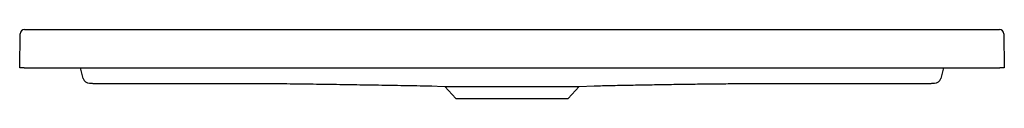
# Model space of a CAD drawing. Header units: millimetres. Extents: x 4253.911 to 4254.81, y 1834.386 to 1834.449.
import ezdxf

# ---------------------------------------------------------------- set-up
doc = ezdxf.new("R2010")
doc.units = ezdxf.units.MM
doc.layers.add('SANINDUSA', color=3, linetype='Continuous')

msp = doc.modelspace()

# ---------------------------------------------------------------- linework, layer by layer
at = {"layer": 'SANINDUSA'}
for p, q in [((4253.91085, 1834.41393), (4253.91129, 1834.44499)), ((4253.91529, 1834.44893), (4254.8053, 1834.44893)), ((4254.8093, 1834.44499), (4254.80974, 1834.41393)), ((4253.91485, 1834.41393), (4253.91085, 1834.41393)), ((4253.91485, 1834.41393), (4254.80574, 1834.41393)), ((4254.80974, 1834.41393), (4254.80574, 1834.41393)), ((4254.28522, 1834.39746), (4254.29883, 1834.39698)), ((4254.29883, 1834.39698), (4254.30888, 1834.38593)), ((4254.29883, 1834.39698), (4254.42176, 1834.39698)), ((4254.41171, 1834.38593), (4254.42176, 1834.39698)), ((4254.42176, 1834.39698), (4254.43531, 1834.39745)), ((4254.60379, 1834.39974), (4254.73922, 1834.39976)), ((4254.30888, 1834.38593), (4254.41171, 1834.38593))]:
    msp.add_line(p, q, dxfattribs=at)
at = {"layer": 'SANINDUSA', "flags": 128}
for points in [[(4253.96894, 1834.40431), (4253.96735, 1834.41024), (4253.96636, 1834.41393)], [(4254.75423, 1834.41393), (4254.75295, 1834.40915), (4254.75165, 1834.40431)], [(4253.98137, 1834.39976), (4253.99337, 1834.39976), (4254.04137, 1834.39975), (4254.11456, 1834.39973)]]:
    msp.add_lwpolyline(points, dxfattribs=at)
at = {"layer": 'SANINDUSA'}
for centre, radius, start, end in [((4253.91529, 1834.44493), 0.004, 90, 179.2), ((4254.8053, 1834.44493), 0.004, 0.8, 90), ((4253.97473, 1834.40586), 0.006, 195.00268, 269.95144), ((4254.74586, 1834.40586), 0.006, 270.04828, 344.99794)]:
    msp.add_arc(centre, radius, start, end, dxfattribs=at)
for points, knots in [([(4253.97473, 1834.39986), (4253.97473, 1834.39986), (4253.97477, 1834.39985), (4253.97489, 1834.39984), (4253.97494, 1834.39984), (4253.97507, 1834.39983), (4253.97514, 1834.39983), (4253.97538, 1834.39982), (4253.97557, 1834.39981), (4253.97605, 1834.3998), (4253.97632, 1834.3998), (4253.97693, 1834.39979), (4253.97728, 1834.39978), (4253.978, 1834.39978), (4253.97839, 1834.39977), (4253.979, 1834.39977), (4253.97921, 1834.39977), (4253.97963, 1834.39977), (4253.97984, 1834.39977), (4253.98049, 1834.39976), (4253.98092, 1834.39976), (4253.98137, 1834.39976)], [0, 0, 0, 0, 0.125, 0.125, 0.1875, 0.1875, 0.25, 0.25, 0.375, 0.375, 0.5, 0.5, 0.625, 0.625, 0.75, 0.75, 0.8125, 0.8125, 0.875, 0.875, 1, 1, 1, 1]), ([(4254.11456, 1834.39973), (4254.11712, 1834.39973), (4254.12334, 1834.39972), (4254.13374, 1834.39967), (4254.14553, 1834.39959), (4254.15748, 1834.39947), (4254.16949, 1834.39933), (4254.18157, 1834.39917), (4254.19369, 1834.399), (4254.20595, 1834.39881), (4254.21798, 1834.39861), (4254.22975, 1834.39842), (4254.24124, 1834.39822), (4254.25283, 1834.39803), (4254.26454, 1834.39783), (4254.2759, 1834.39764), (4254.28349, 1834.39751), (4254.28703, 1834.39745)], [0, 0, 0, 0, 0.062944, 0.152926, 0.239193, 0.321857, 0.401049, 0.475588, 0.547076, 0.615693, 0.681641, 0.73947, 0.795472, 0.849858, 0.902856, 0.954713, 1, 1, 1, 1]), ([(4254.43531, 1834.39745), (4254.44038, 1834.39761), (4254.45112, 1834.3979), (4254.4669, 1834.39818), (4254.48281, 1834.39847), (4254.49834, 1834.39873), (4254.51402, 1834.39897), (4254.52986, 1834.39919), (4254.54575, 1834.39938), (4254.56171, 1834.39953), (4254.57772, 1834.39965), (4254.59182, 1834.39972), (4254.60042, 1834.39972), (4254.60379, 1834.39973)], [0.0391612, 0.0391612, 0.0391612, 0.0391612, 0.112735, 0.1988602, 0.2792934, 0.3629612, 0.4499924, 0.5405013, 0.6345894, 0.7305682, 0.8301619, 0.9334387, 1, 1, 1, 1]), ([(4254.73922, 1834.39976), (4254.73967, 1834.39976), (4254.74011, 1834.39976), (4254.74098, 1834.39977), (4254.7414, 1834.39977), (4254.742, 1834.39977), (4254.7422, 1834.39977), (4254.74259, 1834.39978), (4254.74278, 1834.39978), (4254.74333, 1834.39978), (4254.74366, 1834.39979), (4254.74412, 1834.39979), (4254.74427, 1834.3998), (4254.74454, 1834.3998), (4254.74467, 1834.39981), (4254.74502, 1834.39981), (4254.74522, 1834.39982), (4254.74546, 1834.39983), (4254.74553, 1834.39983), (4254.74565, 1834.39984), (4254.7457, 1834.39984), (4254.74582, 1834.39985), (4254.74586, 1834.39986), (4254.74586, 1834.39986)], [0, 0, 0, 0, 0.125, 0.125, 0.25, 0.25, 0.3125, 0.3125, 0.375, 0.375, 0.5, 0.5, 0.5625, 0.5625, 0.625, 0.625, 0.75, 0.75, 0.8125, 0.8125, 0.875, 0.875, 1, 1, 1, 1])]:
    msp.add_open_spline(points, degree=3, knots=knots, dxfattribs=at)

doc.saveas('drawing.dxf')
